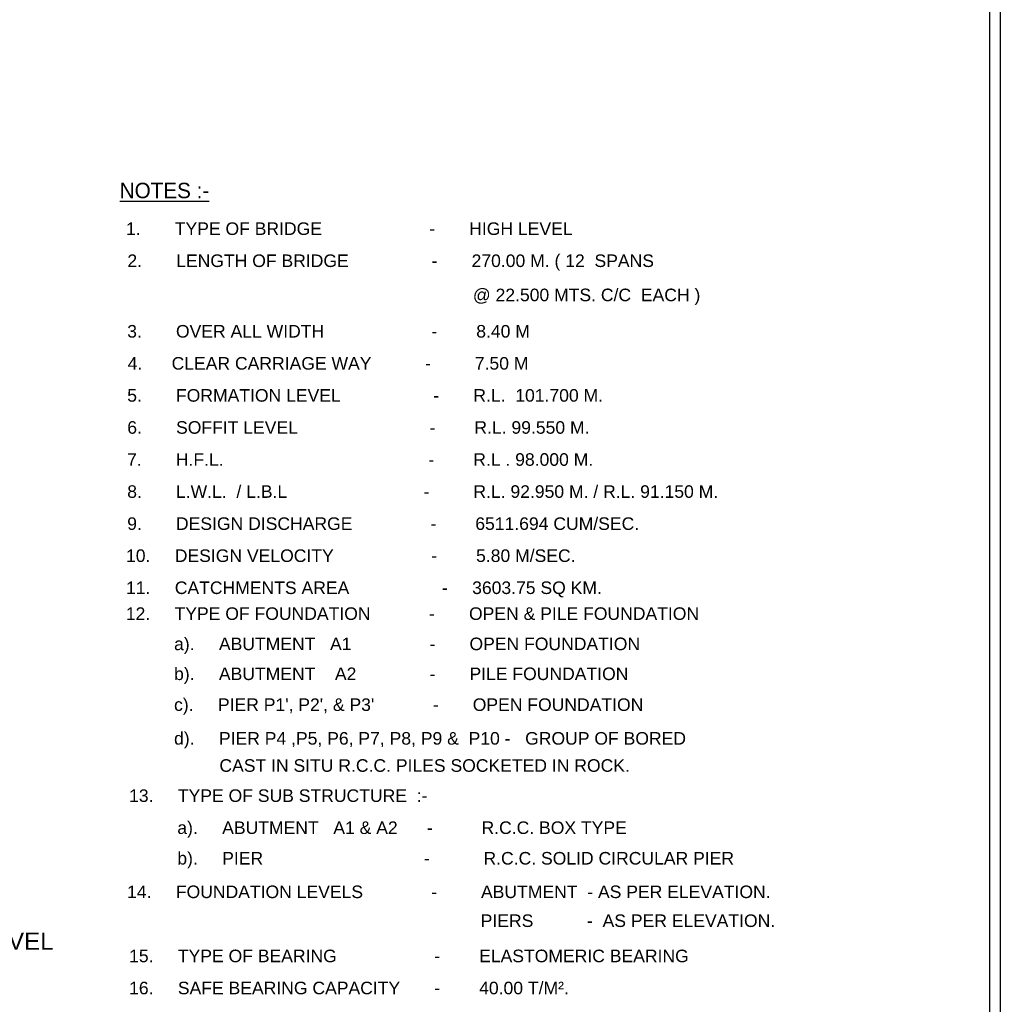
# Model space of a CAD drawing. Header units: inches. Extents: x 4599583 to 15517275, y 2817812 to 28133222499.
# Tile 88 of 95: x 5112253 to 5176631, y 28133093221 to 28133157860. Entities that reach past the tile are written whole.
import ezdxf

# ---------------------------------------------------------------- set-up
doc = ezdxf.new("R2010")
doc.units = ezdxf.units.IN
doc.header["$MEASUREMENT"] = 0
doc.linetypes.add('CENTER', pattern=[2, 1.25, -0.25, 0.25, -0.25])
for name, color, linetype in [('CENTER', 3, 'CENTER'), ('CHNGE', 31, 'Continuous'), ('text', 7, 'Continuous')]:
    doc.layers.add(name, color=color, linetype=linetype)
doc.styles.add('L', font='arial.ttf')
doc.styles.add('ROMANS', font='arial.ttf')

msp = doc.modelspace()

# ---------------------------------------------------------------- linework, layer by layer
at = {"layer": 'CENTER', "color": 0, "linetype": 'Continuous'}
msp.add_lwpolyline([(4858424.256, 28133213744.234), (5176630.692, 28133213744.234), (5176630.692, 28133006016.324), (4858424.256, 28133006016.324)], close=True, dxfattribs=at)
msp.add_lwpolyline([(4858424.256, 28133213744.234), (5176630.692, 28133213744.234), (5176630.692, 28133006016.324), (4858424.256, 28133006016.324)], close=True, dxfattribs=at)
msp.add_lwpolyline([(4858424.256, 28133213744.234), (5176630.692, 28133213744.234), (5176630.692, 28133006016.324), (4858424.256, 28133006016.324)], close=True, dxfattribs=at)
at = {"layer": 'CHNGE', "color": 50}
msp.add_lwpolyline([(4859134.88, 28133213033.61), (5175920.068, 28133213033.61), (5175920.068, 28133006726.948), (4859134.88, 28133006726.948)], close=True, dxfattribs=at)
msp.add_lwpolyline([(4859134.88, 28133213033.61), (5175920.068, 28133213033.61), (5175920.068, 28133006726.948), (4859134.88, 28133006726.948)], close=True, dxfattribs=at)
msp.add_lwpolyline([(4859134.88, 28133213033.61), (5175920.068, 28133213033.61), (5175920.068, 28133006726.948), (4859134.88, 28133006726.948)], close=True, dxfattribs=at)

# ---------------------------------------------------------------- texts
at = {"color": 6, "style": 'L'}
for s, p in [('1.       TYPE OF BRIDGE                      -       HIGH LEVEL', (5119234.353, 28133143728.258)), ('1.       TYPE OF BRIDGE                      -       HIGH LEVEL', (5119234.353, 28133143728.258)), ('1.       TYPE OF BRIDGE                      -       HIGH LEVEL', (5119234.353, 28133143728.258)), ('2.       LENGTH OF BRIDGE                 -       270.00 M. ( 12  SPANS ', (5119326.046, 28133141623.652)), ('2.       LENGTH OF BRIDGE                 -       270.00 M. ( 12  SPANS ', (5119326.046, 28133141623.652)), ('2.       LENGTH OF BRIDGE                 -       270.00 M. ( 12  SPANS ', (5119326.046, 28133141623.652)), ('@ 22.500 MTS. C/C  EACH ) ', (5142004.206, 28133139379.652)), ('@ 22.500 MTS. C/C  EACH ) ', (5142004.206, 28133139379.652)), ('@ 22.500 MTS. C/C  EACH ) ', (5142004.206, 28133139379.652)), ('3.       OVER ALL WIDTH                      -        8.40 M', (5119311.42, 28133136992.565)), ('3.       OVER ALL WIDTH                      -        8.40 M', (5119311.42, 28133136992.565)), ('3.       OVER ALL WIDTH                      -        8.40 M', (5119311.42, 28133136992.565)), ('4.      CLEAR CARRIAGE WAY           -         7.50 M', (5119345.172, 28133134887.959)), ('4.      CLEAR CARRIAGE WAY           -         7.50 M', (5119345.172, 28133134887.959)), ('4.      CLEAR CARRIAGE WAY           -         7.50 M', (5119345.172, 28133134887.959)), ('5.       FORMATION LEVEL                   -       R.L.  101.700 M.', (5119311.983, 28133132783.352)), ('5.       FORMATION LEVEL                   -       R.L.  101.700 M.', (5119311.983, 28133132783.352)), ('5.       FORMATION LEVEL                   -       R.L.  101.700 M.', (5119311.983, 28133132783.352)), ('6.       SOFFIT LEVEL                           -        R.L. 99.550 M.', (5119316.483, 28133130678.745)), ('6.       SOFFIT LEVEL                           -        R.L. 99.550 M.', (5119316.483, 28133130678.745)), ('6.       SOFFIT LEVEL                           -        R.L. 99.550 M.', (5119316.483, 28133130678.745)), ('7.       H.F.L.                                          -        R.L . 98.000 M.', (5119305.232, 28133128574.139)), ('7.       H.F.L.                                          -        R.L . 98.000 M.', (5119305.232, 28133128574.139)), ('7.       H.F.L.                                          -        R.L . 98.000 M.', (5119305.232, 28133128574.139)), ('8.       L.W.L.  / L.B.L                            -         R.L. 92.950 M. / R.L. 91.150 M.', (5119313.108, 28133126469.532)), ('8.       L.W.L.  / L.B.L                            -         R.L. 92.950 M. / R.L. 91.150 M.', (5119313.108, 28133126469.532)), ('8.       L.W.L.  / L.B.L                            -         R.L. 92.950 M. / R.L. 91.150 M.', (5119313.108, 28133126469.532)), ('9.       DESIGN DISCHARGE                -        6511.694 CUM/SEC.', (5119311.983, 28133124364.926)), ('9.       DESIGN DISCHARGE                -        6511.694 CUM/SEC.', (5119311.983, 28133124364.926)), ('9.       DESIGN DISCHARGE                -        6511.694 CUM/SEC.', (5119311.983, 28133124364.926)), ('10.     DESIGN VELOCITY                    -        5.80 M/SEC.', (5119234.353, 28133122260.319)), ('10.     DESIGN VELOCITY                    -        5.80 M/SEC.', (5119234.353, 28133122260.319)), ('10.     DESIGN VELOCITY                    -        5.80 M/SEC.', (5119234.353, 28133122260.319)), ('11.     CATCHMENTS AREA                   -     3603.75 SQ KM.', (5119234.353, 28133120155.712)), ('11.     CATCHMENTS AREA                   -     3603.75 SQ KM.', (5119234.353, 28133120155.712)), ('11.     CATCHMENTS AREA                   -     3603.75 SQ KM.', (5119234.353, 28133120155.712)), ('12.     TYPE OF FOUNDATION            -       OPEN & PILE FOUNDATION', (5119221.328, 28133118457.303)), ('12.     TYPE OF FOUNDATION            -       OPEN & PILE FOUNDATION', (5119221.328, 28133118457.303)), ('12.     TYPE OF FOUNDATION            -       OPEN & PILE FOUNDATION', (5119221.328, 28133118457.303)), ('a).     ABUTMENT   A1                -       OPEN FOUNDATION', (5122387.62, 28133116470.572)), ('a).     ABUTMENT   A1                -       OPEN FOUNDATION', (5122387.62, 28133116470.572)), ('a).     ABUTMENT   A1                -       OPEN FOUNDATION', (5122387.62, 28133116470.572)), ('b).     ABUTMENT    A2               -       PILE FOUNDATION', (5122387.62, 28133114507.072)), ('b).     ABUTMENT    A2               -       PILE FOUNDATION', (5122387.62, 28133114507.072)), ('b).     ABUTMENT    A2               -       PILE FOUNDATION', (5122387.62, 28133114507.072)), ("c).     PIER P1', P2', & P3'            -       OPEN FOUNDATION", (5122387.62, 28133112481.006)), ("c).     PIER P1', P2', & P3'            -       OPEN FOUNDATION", (5122387.62, 28133112481.006)), ("c).     PIER P1', P2', & P3'            -       OPEN FOUNDATION", (5122387.62, 28133112481.006)), ('d).     PIER P4 ,P5, P6, P7, P8, P9 &  P10 -   GROUP OF BORED ', (5122387.62, 28133110267.22)), ('d).     PIER P4 ,P5, P6, P7, P8, P9 &  P10 -   GROUP OF BORED ', (5122387.62, 28133110267.22)), ('d).     PIER P4 ,P5, P6, P7, P8, P9 &  P10 -   GROUP OF BORED ', (5122387.62, 28133110267.22)), ('CAST IN SITU R.C.C. PILES SOCKETED IN ROCK.', (5125364.88, 28133108485.42)), ('CAST IN SITU R.C.C. PILES SOCKETED IN ROCK.', (5125364.88, 28133108485.42)), ('CAST IN SITU R.C.C. PILES SOCKETED IN ROCK.', (5125364.88, 28133108485.42)), ('13.     TYPE OF SUB STRUCTURE  :-', (5119435.921, 28133106507.678)), ('13.     TYPE OF SUB STRUCTURE  :-', (5119435.921, 28133106507.678)), ('13.     TYPE OF SUB STRUCTURE  :-', (5119435.921, 28133106507.678)), ('a).     ABUTMENT   A1 & A2      -          R.C.C. BOX TYPE ', (5122602.212, 28133104403.072)), ('a).     ABUTMENT   A1 & A2      -          R.C.C. BOX TYPE ', (5122602.212, 28133104403.072)), ('a).     ABUTMENT   A1 & A2      -          R.C.C. BOX TYPE ', (5122602.212, 28133104403.072)), ('b).     PIER                                 -           R.C.C. SOLID CIRCULAR PIER', (5122602.212, 28133102396.506)), ('b).     PIER                                 -           R.C.C. SOLID CIRCULAR PIER', (5122602.212, 28133102396.506)), ('b).     PIER                                 -           R.C.C. SOLID CIRCULAR PIER', (5122602.212, 28133102396.506)), ('14.     FOUNDATION LEVELS              -         ABUTMENT  - AS PER ELEVATION.', (5119303.424, 28133100193.859)), ('14.     FOUNDATION LEVELS              -         ABUTMENT  - AS PER ELEVATION.', (5119303.424, 28133100193.859)), ('14.     FOUNDATION LEVELS              -         ABUTMENT  - AS PER ELEVATION.', (5119303.424, 28133100193.859)), ('PIERS           -  AS PER ELEVATION.', (5142518.776, 28133098296.561)), ('PIERS           -  AS PER ELEVATION.', (5142518.776, 28133098296.561)), ('PIERS           -  AS PER ELEVATION.', (5142518.776, 28133098296.561)), ('15.     TYPE OF BEARING                    -        ELASTOMERIC BEARING', (5119435.921, 28133095984.645)), ('15.     TYPE OF BEARING                    -        ELASTOMERIC BEARING', (5119435.921, 28133095984.645)), ('15.     TYPE OF BEARING                    -        ELASTOMERIC BEARING', (5119435.921, 28133095984.645)), ('16.     SAFE BEARING CAPACITY       -        40.00 T/M².', (5119435.921, 28133093880.039)), ('16.     SAFE BEARING CAPACITY       -        40.00 T/M².', (5119435.921, 28133093880.039)), ('16.     SAFE BEARING CAPACITY       -        40.00 T/M².', (5119435.921, 28133093880.039))]:
    msp.add_text(s, height=824.67757, dxfattribs=at).set_placement(p)
at = {"layer": 'text', "color": 6, "style": 'ROMANS'}
msp.add_text('FOUNDATION LEVEL', height=1133.322, dxfattribs=at).set_placement((5098646.506, 28133096799.47))
msp.add_text('FOUNDATION LEVEL', height=1133.322, dxfattribs=at).set_placement((5098646.506, 28133096799.47))
msp.add_text('FOUNDATION LEVEL', height=1133.322, dxfattribs=at).set_placement((5098646.506, 28133096799.47))
at = {"layer": 'text', "color": 2, "linetype": 'ByBlock', "insert": (5118818.868, 28133147154.608), "char_height": 1014.56059, "width": 136099.05338, "attachment_point": 1, "style": 'ROMANS'}
msp.add_mtext('{\\fBankGothic Lt BT|b0|i0|c0|p34;\\LNOTES :-}', dxfattribs=at)
msp.add_mtext('{\\fBankGothic Lt BT|b0|i0|c0|p34;\\LNOTES :-}', dxfattribs=at)
msp.add_mtext('{\\fBankGothic Lt BT|b0|i0|c0|p34;\\LNOTES :-}', dxfattribs=at)

doc.saveas('drawing.dxf')
